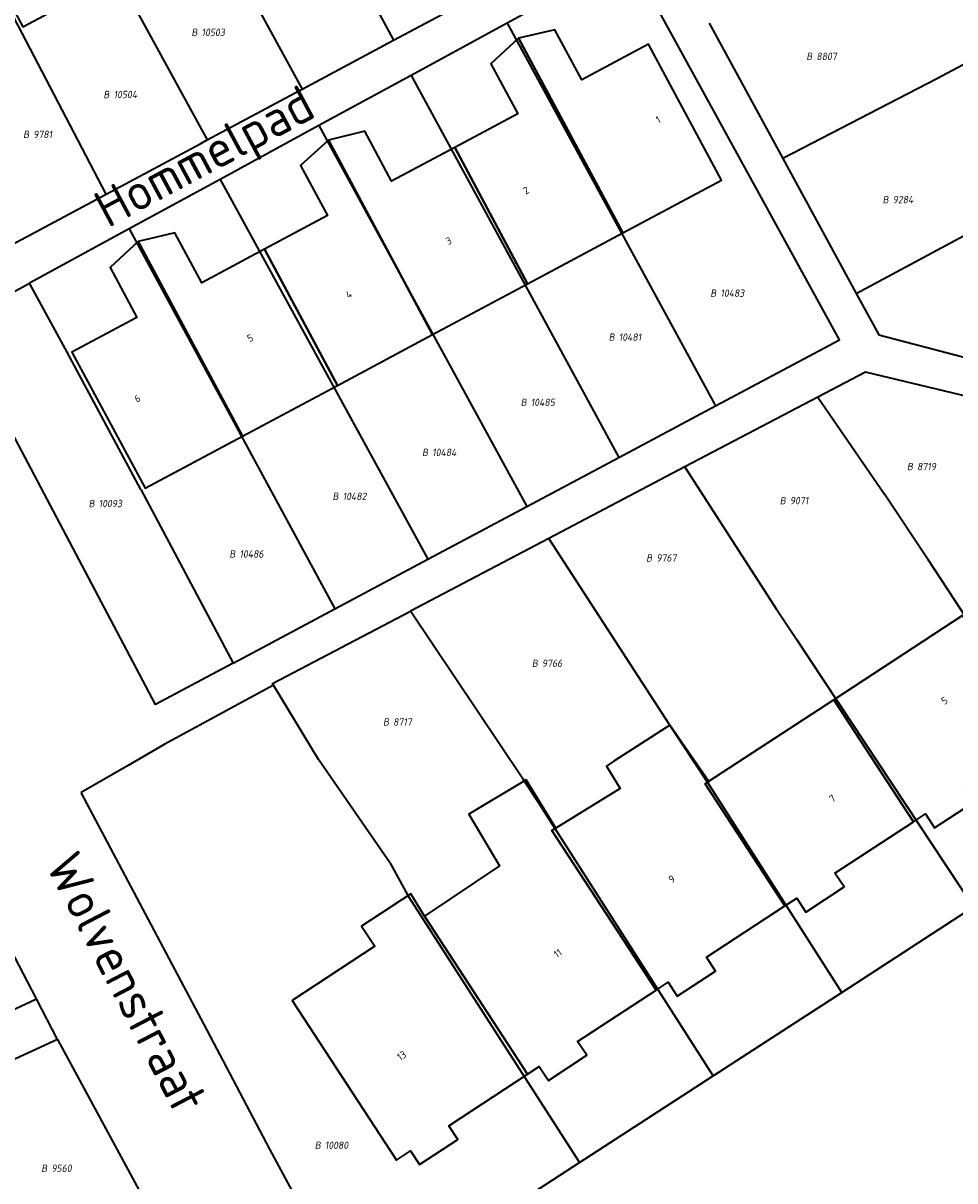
# Model space of a CAD drawing. Header units: metres. Extents: x 154989 to 155512, y 461341 to 461832.
# Tile 21 of 46: x 155349 to 155395, y 461486 to 461542. Entities that reach past the tile are written whole.
import ezdxf
from ezdxf.enums import TextEntityAlignment as Align
from ezdxf.lldxf.tags import DXFTag

# ---------------------------------------------------------------- set-up
doc = ezdxf.new("R2010")
doc.units = ezdxf.units.M
doc.layers.add('B-WE-KG-GRENS_PERCEEL-S', color=150, linetype='Continuous', lineweight=25, true_color=0x007fff, plot=False)
for name, color, linetype, lineweight in [('B-WE-OG-BEBOUWING-G', 7, 'Continuous', 35), ('B-WE-OG-BEBOUWING_HUISNUMMER-T18', 10, 'Continuous', 18), ('X-XX-AL-T18', 10, 'Continuous', 18)]:
    doc.layers.add(name, color=color, linetype=linetype, lineweight=lineweight)
doc.layers.add('N-WE-KG-GRENS_KADASTRAAL-G', color=150, linetype='KG-KADASTRAAL-SO', lineweight=35, true_color=0x007fff)
doc.styles.add('NLCS-ISO', font='NLCS-ISO.ttf')
doc.styles.add('NLCS-ISO-M1000-T18', font='NLCS-ISO.ttf', dxfattribs={"height": 1.8})
doc.styles.add('NLCS-ISO-M200-T18', font='NLCS-ISO.ttf', dxfattribs={"height": 0.36})
tags = doc.linetypes.add('KG-KADASTRAAL-SO', pattern='A,5.5,-2,["K",Standard,S=1.8,R=0,X=0,Y=-0.9],-2,5.5,-2,[5,NLCS.SHX,S=0.75,R=0,X=0,Y=0],-2', length=19).pattern_tags.tags
tags[6] = DXFTag(74, 10)

# ---------------------------------------------------------------- blocks, each defined once
blk = doc.blocks.new('SKG-PERCEELNUMMER-SO')
at = {"style": 'NLCS-ISO', "oblique": 10, "flags": 1}
for tag, p in [('GEMEENTECODE', (0, 2.55)), ('PERCEELGROOTTE', (0, -2.45))]:
    blk.add_attdef(tag, text='', height=1.8, dxfattribs=at).set_placement(p, align=Align.MIDDLE_CENTER)
at = {"style": 'NLCS-ISO', "oblique": 10}
blk.add_attdef('SECTIE', text='', height=1.8, dxfattribs=at).set_placement((-0.5, 0), align=Align.MIDDLE_RIGHT)
blk.add_attdef('PERCEELNUMMER', text='', height=1.8, dxfattribs=at).set_placement((0.5, 0), align=Align.MIDDLE_LEFT)

msp = doc.modelspace()

# ---------------------------------------------------------------- linework, layer by layer
at = {"layer": 'B-WE-OG-BEBOUWING-G', "flags": 128}
for points in [[(155344.276, 461551.368), (155349.365, 461541.832), (155353.976, 461544.293), (155350.428, 461550.941), (155347.396, 461549.323), (155346.055, 461551.836)], [(155373.54, 461541.278), (155378.623, 461531.774), (155383.436, 461534.349), (155379.873, 461540.988), (155376.622, 461539.248), (155375.32, 461541.68)], [(155373.983, 461529.292), (155378.623, 461531.774), (155373.54, 461541.278), (155372.199, 461540.022), (155373.505, 461537.58), (155370.43, 461535.935)], [(155370.43, 461535.935), (155367.354, 461534.289), (155366.045, 461536.735), (155364.271, 461536.305), (155369.348, 461526.813), (155373.983, 461529.292)], [(155361.157, 461530.972), (155364.709, 461524.332), (155369.348, 461526.813), (155364.271, 461536.305), (155362.915, 461535.065), (155364.226, 461532.615)], [(155364.709, 461524.332), (155361.157, 461530.972), (155358.088, 461529.33), (155356.78, 461531.774), (155354.992, 461531.355), (155360.074, 461521.853)], [(155360.074, 461521.853), (155354.992, 461531.355), (155353.627, 461530.083), (155354.933, 461527.642), (155351.762, 461525.945), (155355.335, 461519.318)], [(155399.085, 461507.15), (155395.192, 461513.1), (155388.916, 461508.993), (155392.81, 461503.043), (155393.386, 461503.421), (155393.83, 461502.743), (155395.699, 461503.966), (155395.255, 461504.644)], [(155382.763, 461504.967), (155382.64, 461504.886), (155386.534, 461498.936), (155387.107, 461499.311), (155387.551, 461498.633), (155389.42, 461499.857), (155388.976, 461500.534), (155392.81, 461503.043), (155388.916, 461508.993)], [(155380.921, 461507.757), (155378.195, 461505.99), (155377.826, 461505.751), (155378.495, 461504.662), (155375.359, 461502.733), (155375.164, 461502.613), (155380.259, 461494.829), (155380.837, 461495.208), (155381.281, 461494.53), (155383.15, 461495.753), (155382.706, 461496.431), (155386.534, 461498.936), (155382.64, 461504.886), (155382.763, 461504.967)], [(155375.359, 461502.733), (155373.917, 461505.077), (155371.124, 461503.402), (155372.61, 461500.888), (155368.961, 461498.429), (155373.983, 461490.722), (155374.555, 461491.096), (155374.999, 461490.418), (155376.868, 461491.642), (155376.424, 461492.319), (155380.259, 461494.829), (155375.164, 461502.613)], [(155373.983, 461490.722), (155368.961, 461498.429), (155368.285, 461499.523), (155365.889, 461497.947), (155366.53, 461496.973), (155362.501, 461494.322), (155367.582, 461486.533), (155368.274, 461486.985), (155368.718, 461486.308), (155370.587, 461487.531), (155370.143, 461488.209)]]:
    msp.add_lwpolyline(points, close=True, dxfattribs=at)
at = {"layer": 'N-WE-KG-GRENS_KADASTRAAL-G', "ltscale": 0.2, "flags": 128}
for points in [[(155357.687, 461559.29), (155367.447, 461541.173)], [(155353.113, 461556.884), (155362.996, 461538.789)], [(155348.458, 461554.435), (155358.359, 461536.306)], [(155353.436, 461533.668), (155343.859, 461552.015)], [(155383.151, 461523.33), (155389.203, 461526.559), (155378.943, 461545.251), (155372.983, 461542.005)], [(155367.447, 461541.173), (155371.946, 461543.583)], [(155372.983, 461542.005), (155368.303, 461539.457)], [(155372.983, 461542.005), (155383.151, 461523.33)], [(155382.835, 461542.008), (155386.427, 461535.403)], [(155362.996, 461538.789), (155367.447, 461541.173)], [(155395.722, 461540.237), (155393.943, 461539.291)], [(155368.303, 461539.457), (155363.804, 461537.007)], [(155368.303, 461539.457), (155378.428, 461520.811)], [(155362.884, 461538.729), (155362.996, 461538.789)], [(155393.943, 461539.291), (155386.427, 461535.403)], [(155358.359, 461536.306), (155362.884, 461538.729)], [(155363.804, 461537.007), (155358.986, 461534.383)], [(155363.804, 461537.007), (155373.952, 461518.424)], [(155353.436, 461533.668), (155358.054, 461536.142)], [(155358.054, 461536.142), (155358.359, 461536.306)], [(155386.427, 461535.403), (155390.007, 461528.82)], [(155358.986, 461534.383), (155354.559, 461531.972)], [(155358.986, 461534.383), (155369.117, 461515.845)], [(155348.607, 461531.082), (155353.436, 461533.668)], [(155390.007, 461528.82), (155397.462, 461532.816)], [(155354.559, 461531.972), (155349.69, 461529.321)], [(155354.559, 461531.972), (155364.582, 461513.426)], [(155359.63, 461510.784), (155355.837, 461508.76), (155346.026, 461527.326), (155349.69, 461529.321)], [(155351.524, 461525.953), (155349.69, 461529.321)], [(155390.007, 461528.82), (155391.107, 461526.798)], [(155391.107, 461526.798), (155401.103, 461524.179)], [(155355.116, 461519.246), (155351.524, 461525.953)], [(155408.858, 461507.395), (155400.451, 461522.587), (155390.456, 461524.977), (155388.144, 461523.762)], [(155388.144, 461523.762), (155381.658, 461520.353)], [(155388.144, 461523.762), (155391.395, 461519.026)], [(155378.428, 461520.811), (155383.151, 461523.33)], [(155373.952, 461518.424), (155378.428, 461520.811)], [(155381.658, 461520.353), (155375.015, 461516.861)], [(155386.159, 461513.357), (155381.658, 461520.353)], [(155355.116, 461519.246), (155359.63, 461510.784)], [(155393.481, 461515.875), (155391.395, 461519.026)], [(155369.117, 461515.845), (155373.952, 461518.424)], [(155375.015, 461516.861), (155368.271, 461513.317)], [(155389.305, 461494.706), (155382.764, 461504.966), (155382.831, 461505.01), (155380.921, 461507.757), (155375.015, 461516.861)], [(155364.582, 461513.426), (155369.117, 461515.845)], [(155393.481, 461515.875), (155401.967, 461502.923)], [(155359.63, 461510.784), (155364.582, 461513.426)], [(155361.591, 461509.699), (155361.542, 461509.78), (155368.271, 461513.317)], [(155373.715, 461505.183), (155368.271, 461513.317)], [(155386.159, 461513.357), (155387.132, 461511.902)], [(155395.739, 461498.881), (155387.132, 461511.902)], [(155361.591, 461509.699), (155356.265, 461506.813), (155354.495, 461505.788)], [(155363.792, 461506.084), (155361.591, 461509.699)], [(155367.287, 461501.011), (155363.792, 461506.084)], [(155354.495, 461505.788), (155352.214, 461504.467)], [(155373.715, 461505.183), (155374.685, 461503.724)], [(155366.499, 461479.819), (155365.64, 461480.561), (155364.706, 461481.375), (155364.099, 461482.16), (155363.658, 461482.906), (155361.415, 461487.069), (155358.355, 461492.872), (155352.214, 461504.467)], [(155383.031, 461490.634), (155374.685, 461503.724)], [(155350.038, 461494.399), (155345.785, 461502.526)], [(155367.287, 461501.011), (155368.147, 461499.447)], [(155368.147, 461499.447), (155376.523, 461486.411)], [(155389.305, 461494.706), (155395.739, 461498.881)], [(155383.031, 461490.634), (155389.305, 461494.706)], [(155343.9, 461491.539), (155350.038, 461494.399)], [(155351.052, 461492.411), (155350.038, 461494.399)], [(155351.052, 461492.411), (155344.433, 461489.375)], [(155351.052, 461492.411), (155358.356, 461478.913), (155358.875, 461477.615), (155358.74, 461476.206), (155358.209, 461474.758), (155357.637, 461473.854)], [(155376.523, 461486.411), (155383.031, 461490.634)], [(155370.107, 461482.247), (155376.523, 461486.411)]]:
    msp.add_lwpolyline(points, dxfattribs=at)

# ---------------------------------------------------------------- block references
at = {"layer": 'B-WE-KG-GRENS_PERCEEL-S', "xscale": 0.2, "yscale": 0.2, "zscale": 0.2}
for p, values in [((155357.982, 461541.558), {'PERCEELNUMMER': '10503', 'SECTIE': 'B'}), ((155387.97, 461540.385), {'PERCEELNUMMER': '8807', 'SECTIE': 'B'}), ((155353.691, 461538.525), {'PERCEELNUMMER': '10504', 'SECTIE': 'B'}), ((155349.772, 461536.576), {'PERCEELNUMMER': '9781', 'SECTIE': 'B'}), ((155391.691, 461533.396), {'PERCEELNUMMER': '9284', 'SECTIE': 'B'}), ((155383.288, 461528.831), {'PERCEELNUMMER': '10483', 'SECTIE': 'B'}), ((155378.331, 461526.686), {'PERCEELNUMMER': '10481', 'SECTIE': 'B'}), ((155374.039, 461523.504), {'PERCEELNUMMER': '10485', 'SECTIE': 'B'}), ((155369.23, 461521.062), {'PERCEELNUMMER': '10484', 'SECTIE': 'B'}), ((155392.879, 461520.371), {'PERCEELNUMMER': '8719', 'SECTIE': 'B'}), ((155364.864, 461518.916), {'PERCEELNUMMER': '10482', 'SECTIE': 'B'}), ((155352.967, 461518.567), {'PERCEELNUMMER': '10093', 'SECTIE': 'B'}), ((155386.677, 461518.71), {'PERCEELNUMMER': '9071', 'SECTIE': 'B'}), ((155359.832, 461516.104), {'PERCEELNUMMER': '10486', 'SECTIE': 'B'}), ((155380.163, 461515.913), {'PERCEELNUMMER': '9767', 'SECTIE': 'B'}), ((155374.584, 461510.774), {'PERCEELNUMMER': '9766', 'SECTIE': 'B'}), ((155367.326, 461507.909), {'PERCEELNUMMER': '8717', 'SECTIE': 'B'}), ((155363.996, 461487.255), {'PERCEELNUMMER': '10080', 'SECTIE': 'B'}), ((155350.658, 461486.131), {'PERCEELNUMMER': '9560', 'SECTIE': 'B'})]:
    msp.add_blockref('SKG-PERCEELNUMMER-SO', p, dxfattribs=at).add_auto_attribs(values)

# ---------------------------------------------------------------- texts
at = {"layer": 'B-WE-OG-BEBOUWING_HUISNUMMER-T18', "style": 'NLCS-ISO-M200-T18'}
for s, rotation, p in [('1', 28.2, (155380.348, 461537.298)), ('2', 28.2, (155373.91, 461533.849)), ('3', 28.2, (155370.137, 461531.384)), ('4', 28.2, (155365.264, 461528.774)), ('5', 28.2, (155360.452, 461526.642)), ('6', 28.2, (155354.953, 461523.696)), ('5', 33.2, (155394.318, 461508.952)), ('7', 33.2, (155388.849, 461504.169)), ('9', 33.2, (155381.013, 461500.246)), ('11', 33.2, (155375.462, 461496.614)), ('13', 33.2, (155367.843, 461491.627))]:
    msp.add_text(s, height=0.36, rotation=rotation, dxfattribs=at).set_placement(p, align=Align.MIDDLE)
at = {"layer": 'X-XX-AL-T18', "style": 'NLCS-ISO-M1000-T18'}
for s, rotation, p in [('Hommelpad', 28.2, (155358.338, 461535.291)), ('Wolvenstraat', 297.5, (155354.435, 461495.201))]:
    msp.add_text(s, height=1.8, rotation=rotation, dxfattribs=at).set_placement(p, align=Align.MIDDLE)

doc.saveas('drawing.dxf')
